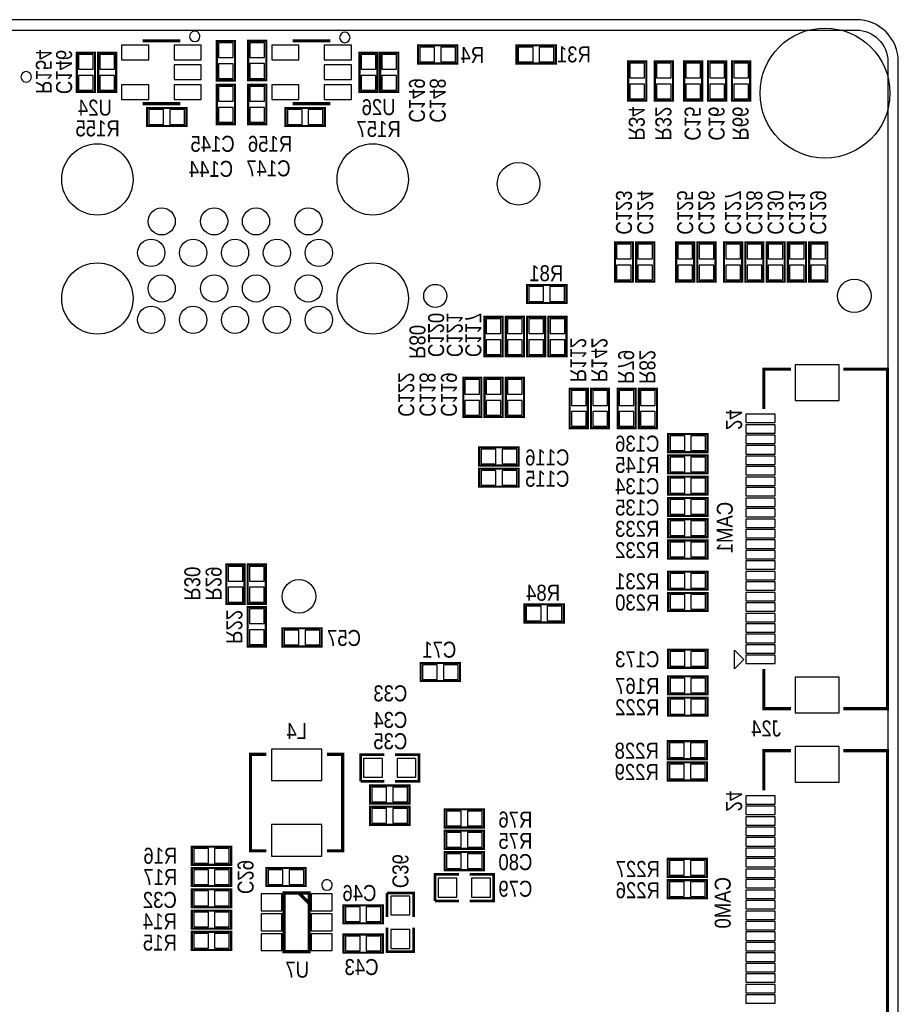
# Model space of a CAD drawing. Extents: x 0 to 158, y 0 to 95.
# Tile 5 of 5: x 116 to 158, y 48 to 95. Entities that reach past the tile are written whole.
import ezdxf
from ezdxf.enums import TextEntityAlignment as Align

# ---------------------------------------------------------------- set-up
doc = ezdxf.new("R2010")
doc.units = 0
doc.header["$MEASUREMENT"] = 0
for name, color, linetype in [('BG_OUTLINE', 12, 'CONTINUOUS'), ('BG_SILKSCREEN_BOTTOM', 150, 'CONTINUOUS'), ('PG_SILKSCREEN_BOTTOM', 150, 'CONTINUOUS'), ('PIN_SOLDERMASK_BOTTOM', 27, 'CONTINUOUS'), ('RD_SILKSCREEN_BOTTOM', 150, 'CONTINUOUS'), ('RKI_ALL', 2, 'CONTINUOUS')]:
    doc.layers.add(name, color=color, linetype=linetype)

msp = doc.modelspace()

# ---------------------------------------------------------------- linework, layer by layer
at = {"layer": 'BG_OUTLINE'}
msp.add_lwpolyline([(1.999996, 0), (155.999993, 0, 0.414213), (157.999989, 1.999996), (157.999989, 92.999992, 0.414215), (155.999993, 94.999988), (1.999996, 94.999988, 0.414214), (0, 92.999992), (0, 1.999996, 0.414212), (1.999996, 0)], format="xyb", dxfattribs=at)
at = {"layer": 'PG_SILKSCREEN_BOTTOM'}
for points in [[(124.673182, 94.20319, 1), (124.173218, 94.203194, 1)], [(131.835982, 94.15239, 1), (131.336018, 94.152394, 1)], [(116.630983, 92.270986, 1), (116.131017, 92.270991, 1)], [(130.983812, 53.721, 1), (130.483792, 53.720998, 1)]]:
    msp.add_lwpolyline(points, format="xyb", close=True, dxfattribs=at)
for points, const_width in [([(123.734398, 93.991989), (121.934402, 93.991989)], 0.150012), ([(125.476, 93.98), (125.476, 92.1004), (126.3396, 92.1004), (126.3396, 93.98), (125.476, 93.98)], 0.1016), ([(126.9746, 93.991989), (126.9746, 92.112389), (127.8382, 92.112389), (127.8382, 93.991989), (126.9746, 93.991989)], 0.1016), ([(130.897198, 93.991989), (129.097202, 93.991989)], 0.150012), ([(118.7958, 93.431792), (118.7958, 91.552192), (119.6594, 91.552192), (119.6594, 93.431792), (118.7958, 93.431792)], 0.1016), ([(120.6754, 91.552192), (120.6754, 93.431792), (119.8118, 93.431792), (119.8118, 91.552192), (120.6754, 91.552192)], 0.1016), ([(132.2832, 93.431792), (132.2832, 91.552192), (133.1468, 91.552192), (133.1468, 93.431792), (132.2832, 93.431792)], 0.1016), ([(133.2738, 93.431792), (133.2738, 91.552192), (134.1374, 91.552192), (134.1374, 93.431792), (133.2738, 93.431792)], 0.1016), ([(135.0772, 92.9132), (136.9568, 92.9132), (136.9568, 93.7768), (135.0772, 93.7768), (135.0772, 92.9132)], 0.1016), ([(139.7762, 92.9132), (141.6558, 92.9132), (141.6558, 93.7768), (139.7762, 93.7768), (139.7762, 92.9132)], 0.1016), ([(145.9738, 91.1352), (145.9738, 93.0148), (145.1102, 93.0148), (145.1102, 91.1352), (145.9738, 91.1352)], 0.1016), ([(147.2438, 91.1352), (147.2438, 93.0148), (146.3802, 93.0148), (146.3802, 91.1352), (147.2438, 91.1352)], 0.1016), ([(147.7772, 93.0148), (147.7772, 91.1352), (148.6408, 91.1352), (148.6408, 93.0148), (147.7772, 93.0148)], 0.1016), ([(148.9202, 93.0148), (148.9202, 91.1352), (149.7838, 91.1352), (149.7838, 93.0148), (148.9202, 93.0148)], 0.1016), ([(150.0632, 93.0148), (150.0632, 91.1352), (150.9268, 91.1352), (150.9268, 93.0148), (150.0632, 93.0148)], 0.1016), ([(125.476, 91.8972), (125.476, 90.0176), (126.3396, 90.0176), (126.3396, 91.8972), (125.476, 91.8972)], 0.1016), ([(126.9746, 91.8972), (126.9746, 90.0176), (127.8382, 90.0176), (127.8382, 91.8972), (126.9746, 91.8972)], 0.1016), ([(121.934402, 90.991995), (123.734398, 90.991995)], 0.150012), ([(124.0282, 90.790192), (122.1486, 90.790192), (122.1486, 89.926592), (124.0282, 89.926592), (124.0282, 90.790192)], 0.1016), ([(130.6322, 90.790192), (128.7526, 90.790192), (128.7526, 89.926592), (130.6322, 89.926592), (130.6322, 90.790192)], 0.1016), ([(129.097202, 90.991995), (130.897198, 90.991995)], 0.150012), ([(145.3388, 82.4992), (145.3388, 84.3788), (144.4752, 84.3788), (144.4752, 82.4992), (145.3388, 82.4992)], 0.1016), ([(146.3548, 82.4992), (146.3548, 84.3788), (145.4912, 84.3788), (145.4912, 82.4992), (146.3548, 82.4992)], 0.1016), ([(148.2598, 82.4992), (148.2598, 84.3788), (147.3962, 84.3788), (147.3962, 82.4992), (148.2598, 82.4992)], 0.1016), ([(149.2758, 82.4992), (149.2758, 84.3788), (148.4122, 84.3788), (148.4122, 82.4992), (149.2758, 82.4992)], 0.1016), ([(150.5458, 82.4992), (150.5458, 84.3788), (149.6822, 84.3788), (149.6822, 82.4992), (150.5458, 82.4992)], 0.1016), ([(151.5618, 82.4992), (151.5618, 84.3788), (150.6982, 84.3788), (150.6982, 82.4992), (151.5618, 82.4992)], 0.1016), ([(152.5778, 82.4992), (152.5778, 84.3788), (151.7142, 84.3788), (151.7142, 82.4992), (152.5778, 82.4992)], 0.1016), ([(153.5938, 82.4992), (153.5938, 84.3788), (152.7302, 84.3788), (152.7302, 82.4992), (153.5938, 82.4992)], 0.1016), ([(154.6098, 82.4992), (154.6098, 84.3788), (153.7462, 84.3788), (153.7462, 82.4992), (154.6098, 82.4992)], 0.1016), ([(142.1638, 82.3468), (140.2842, 82.3468), (140.2842, 81.4832), (142.1638, 81.4832), (142.1638, 82.3468)], 0.1016), ([(138.2522, 80.8228), (138.2522, 78.9432), (139.1158, 78.9432), (139.1158, 80.8228), (138.2522, 80.8228)], 0.1016), ([(140.1318, 78.9432), (140.1318, 80.8228), (139.2682, 80.8228), (139.2682, 78.9432), (140.1318, 78.9432)], 0.1016), ([(141.1478, 78.9432), (141.1478, 80.8228), (140.2842, 80.8228), (140.2842, 78.9432), (141.1478, 78.9432)], 0.1016), ([(142.1638, 78.9432), (142.1638, 80.8228), (141.3002, 80.8228), (141.3002, 78.9432), (142.1638, 78.9432)], 0.1016), ([(137.2362, 77.9272), (137.2362, 76.0476), (138.0998, 76.0476), (138.0998, 77.9272), (137.2362, 77.9272)], 0.1016), ([(138.2522, 77.9272), (138.2522, 76.0476), (139.1158, 76.0476), (139.1158, 77.9272), (138.2522, 77.9272)], 0.1016), ([(139.2682, 77.9272), (139.2682, 76.0476), (140.1318, 76.0476), (140.1318, 77.9272), (139.2682, 77.9272)], 0.1016), ([(152.880009, 78.331009), (151.580012, 78.331009), (151.580012, 76.430988)], 0.150012), ([(155.380004, 62.130991), (157.48, 62.130991), (157.48, 78.331009), (155.380004, 78.331009)], 0.150012), ([(142.3162, 77.3938), (142.3162, 75.5142), (143.1798, 75.5142), (143.1798, 77.3938), (142.3162, 77.3938)], 0.1016), ([(143.3322, 77.3938), (143.3322, 75.5142), (144.1958, 75.5142), (144.1958, 77.3938), (143.3322, 77.3938)], 0.1016), ([(144.6022, 77.3938), (144.6022, 75.5142), (145.4658, 75.5142), (145.4658, 77.3938), (144.6022, 77.3938)], 0.1016), ([(145.6182, 77.3938), (145.6182, 75.5142), (146.4818, 75.5142), (146.4818, 77.3938), (145.6182, 77.3938)], 0.1016), ([(147.0152, 74.3712), (148.8948, 74.3712), (148.8948, 75.2348), (147.0152, 75.2348), (147.0152, 74.3712)], 0.1016), ([(139.8778, 74.5998), (137.9982, 74.5998), (137.9982, 73.7362), (139.8778, 73.7362), (139.8778, 74.5998)], 0.1016), ([(148.8948, 74.2188), (147.0152, 74.2188), (147.0152, 73.3552), (148.8948, 73.3552), (148.8948, 74.2188)], 0.1016), ([(139.8778, 73.5838), (137.9982, 73.5838), (137.9982, 72.7202), (139.8778, 72.7202), (139.8778, 73.5838)], 0.1016), ([(148.8948, 73.2028), (147.0152, 73.2028), (147.0152, 72.3392), (148.8948, 72.3392), (148.8948, 73.2028)], 0.1016), ([(148.8948, 72.1868), (147.0152, 72.1868), (147.0152, 71.3232), (148.8948, 71.3232), (148.8948, 72.1868)], 0.1016), ([(147.0152, 70.3072), (148.8948, 70.3072), (148.8948, 71.1708), (147.0152, 71.1708), (147.0152, 70.3072)], 0.1016), ([(147.0152, 69.2912), (148.8948, 69.2912), (148.8948, 70.1548), (147.0152, 70.1548), (147.0152, 69.2912)], 0.1016), ([(126.7968, 67.1322), (126.7968, 69.0118), (125.9332, 69.0118), (125.9332, 67.1322), (126.7968, 67.1322)], 0.1016), ([(127.8128, 67.1322), (127.8128, 69.0118), (126.9492, 69.0118), (126.9492, 67.1322), (127.8128, 67.1322)], 0.1016), ([(147.0152, 67.80718), (148.8948, 67.80718), (148.8948, 68.67078), (147.0152, 68.67078), (147.0152, 67.80718)], 0.1016), ([(147.0152, 66.79118), (148.8948, 66.79118), (148.8948, 67.65478), (147.0152, 67.65478), (147.0152, 66.79118)], 0.1016), ([(127.8128, 65.1002), (127.8128, 66.9798), (126.9492, 66.9798), (126.9492, 65.1002), (127.8128, 65.1002)], 0.1016), ([(140.1572, 66.2432), (142.0368, 66.2432), (142.0368, 67.1068), (140.1572, 67.1068), (140.1572, 66.2432)], 0.1016), ([(128.6002, 65.1002), (130.4798, 65.1002), (130.4798, 65.9638), (128.6002, 65.9638), (128.6002, 65.1002)], 0.1016), ([(148.8948, 64.9478), (147.0152, 64.9478), (147.0152, 64.0842), (148.8948, 64.0842), (148.8948, 64.9478)], 0.1016), ([(137.0838, 64.3128), (135.2042, 64.3128), (135.2042, 63.4492), (137.0838, 63.4492), (137.0838, 64.3128)], 0.1016), ([(152.880009, 62.130991), (151.580012, 62.130991), (151.580012, 64.031012)], 0.150012), ([(147.0152, 62.8142), (148.8948, 62.8142), (148.8948, 63.6778), (147.0152, 63.6778), (147.0152, 62.8142)], 0.1016), ([(147.0152, 61.7982), (148.8948, 61.7982), (148.8948, 62.6618), (147.0152, 62.6618), (147.0152, 61.7982)], 0.1016), ([(146.9898, 59.722004), (148.8694, 59.722004), (148.8694, 60.585604), (146.9898, 60.585604), (146.9898, 59.722004)], 0.1016), ([(152.880009, 60.13102), (151.580012, 60.13102), (151.580012, 58.230999)], 0.150012), ([(155.380004, 43.931002), (157.48, 43.931002), (157.48, 60.13102), (155.380004, 60.13102)], 0.150012), ([(127.833501, 55.355515), (127.083515, 55.355515), (127.083515, 59.955506), (127.833501, 59.955506)], 0.150012), ([(130.733521, 59.955506), (131.483506, 59.955506), (131.483506, 55.355515), (130.733521, 55.355515)], 0.150012), ([(133.477, 59.944), (132.334, 59.944), (132.334, 58.674)], 0.127), ([(133.985, 58.674), (135.128, 58.674), (135.128, 59.944), (133.985, 59.944)], 0.127), ([(146.9898, 58.706004), (148.8694, 58.706004), (148.8694, 59.569604), (146.9898, 59.569604), (146.9898, 58.706004)], 0.1016), ([(132.334, 58.674), (133.477, 58.674)], 0.127), ([(132.7912, 57.6072), (134.6708, 57.6072), (134.6708, 58.4708), (132.7912, 58.4708), (132.7912, 57.6072)], 0.1016), ([(132.7912, 56.5912), (134.6708, 56.5912), (134.6708, 57.4548), (132.7912, 57.4548), (132.7912, 56.5912)], 0.1016), ([(138.2268, 57.3278), (136.3472, 57.3278), (136.3472, 56.4642), (138.2268, 56.4642), (138.2268, 57.3278)], 0.1016), ([(138.2268, 56.3118), (136.3472, 56.3118), (136.3472, 55.4482), (138.2268, 55.4482), (138.2268, 56.3118)], 0.1016), ([(124.2822, 54.6862), (126.1618, 54.6862), (126.1618, 55.5498), (124.2822, 55.5498), (124.2822, 54.6862)], 0.1016), ([(136.3472, 54.4322), (138.2268, 54.4322), (138.2268, 55.2958), (136.3472, 55.2958), (136.3472, 54.4322)], 0.1016), ([(146.9898, 54.107232), (148.8694, 54.107232), (148.8694, 54.970832), (146.9898, 54.970832), (146.9898, 54.107232)], 0.1016), ([(126.1618, 54.5338), (124.2822, 54.5338), (124.2822, 53.6702), (126.1618, 53.6702), (126.1618, 54.5338)], 0.1016), ([(129.7178, 54.5338), (127.8382, 54.5338), (127.8382, 53.6702), (129.7178, 53.6702), (129.7178, 54.5338)], 0.1016), ([(137.033, 54.229), (135.89, 54.229), (135.89, 52.959)], 0.127), ([(137.541, 52.959), (138.684, 52.959), (138.684, 54.229), (137.541, 54.229)], 0.127), ([(124.2822, 52.6542), (126.1618, 52.6542), (126.1618, 53.5178), (124.2822, 53.5178), (124.2822, 52.6542)], 0.1016), ([(146.9898, 53.091232), (148.8694, 53.091232), (148.8694, 53.954832), (146.9898, 53.954832), (146.9898, 53.091232)], 0.1016), ([(128.686001, 53.342997), (129.885999, 53.342997), (129.885999, 50.543003), (128.686001, 50.543003), (128.686001, 53.342997)], 0.150012), ([(129.386, 53.342997), (129.885999, 52.842998)], 0.150012), ([(134.874, 52.197), (134.874, 53.34), (133.604, 53.34)], 0.127), ([(133.604, 53.34), (133.604, 52.197)], 0.127), ([(131.5212, 51.8922), (133.4008, 51.8922), (133.4008, 52.7558), (131.5212, 52.7558), (131.5212, 51.8922)], 0.1016), ([(135.89, 52.959), (137.033, 52.959)], 0.127), ([(124.2822, 51.6382), (126.1618, 51.6382), (126.1618, 52.5018), (124.2822, 52.5018), (124.2822, 51.6382)], 0.1016), ([(133.604, 51.689), (133.604, 50.546), (134.874, 50.546), (134.874, 51.689)], 0.127), ([(126.1618, 51.4858), (124.2822, 51.4858), (124.2822, 50.6222), (126.1618, 50.6222), (126.1618, 51.4858)], 0.1016), ([(131.5212, 50.4952), (133.4008, 50.4952), (133.4008, 51.3588), (131.5212, 51.3588), (131.5212, 50.4952)], 0.1016)]:
    msp.add_lwpolyline(points, dxfattribs=dict(at, const_width=const_width))
msp.add_lwpolyline([(150.180015, 64.032003), (150.180015, 64.929995), (150.62901, 64.480999)], close=True, dxfattribs=at)
at = {"layer": 'PIN_SOLDERMASK_BOTTOM'}
for points in [[(122.234642, 93.792497), (120.934137, 93.792497), (120.934137, 93.091508), (122.234642, 93.091508)], [(124.734663, 93.792497), (123.434158, 93.792497), (123.434158, 93.091508), (124.734663, 93.091508)], [(126.258295, 93.890567), (125.557305, 93.890567), (125.557305, 93.189577), (126.258295, 93.189577)], [(127.756895, 93.902555), (127.055905, 93.902555), (127.055905, 93.201566), (127.756895, 93.201566)], [(129.397442, 93.792497), (128.096937, 93.792497), (128.096937, 93.091508), (129.397442, 93.091508)], [(131.897463, 93.792497), (130.596958, 93.792497), (130.596958, 93.091508), (131.897463, 93.091508)], [(135.166633, 93.695495), (135.166633, 92.994505), (135.867623, 92.994505), (135.867623, 93.695495)], [(136.166377, 93.695495), (136.166377, 92.994505), (136.867367, 92.994505), (136.867367, 93.695495)], [(139.865633, 93.695495), (139.865633, 92.994505), (140.566623, 92.994505), (140.566623, 93.695495)], [(140.865377, 93.695495), (140.865377, 92.994505), (141.566367, 92.994505), (141.566367, 93.695495)], [(119.578095, 93.342358), (118.877105, 93.342358), (118.877105, 92.641369), (119.578095, 92.641369)], [(119.893105, 92.641369), (120.594095, 92.641369), (120.594095, 93.342358), (119.893105, 93.342358)], [(133.065495, 93.342358), (132.364505, 93.342358), (132.364505, 92.641369), (133.065495, 92.641369)], [(134.056095, 93.342358), (133.355105, 93.342358), (133.355105, 92.641369), (134.056095, 92.641369)], [(124.734663, 92.842486), (123.434158, 92.842486), (123.434158, 92.141497), (124.734663, 92.141497)], [(126.258295, 92.890823), (125.557305, 92.890823), (125.557305, 92.189833), (126.258295, 92.189833)], [(127.756895, 92.902811), (127.055905, 92.902811), (127.055905, 92.201822), (127.756895, 92.201822)], [(131.897463, 92.842486), (130.596958, 92.842486), (130.596958, 92.141497), (131.897463, 92.141497)], [(145.191505, 92.224377), (145.892495, 92.224377), (145.892495, 92.925367), (145.191505, 92.925367)], [(146.461505, 92.224377), (147.162495, 92.224377), (147.162495, 92.925367), (146.461505, 92.925367)], [(148.559495, 92.925367), (147.858505, 92.925367), (147.858505, 92.224377), (148.559495, 92.224377)], [(149.702495, 92.925367), (149.001505, 92.925367), (149.001505, 92.224377), (149.702495, 92.224377)], [(150.845495, 92.925367), (150.144505, 92.925367), (150.144505, 92.224377), (150.845495, 92.224377)], [(119.578095, 92.342614), (118.877105, 92.342614), (118.877105, 91.641625), (119.578095, 91.641625)], [(119.893105, 91.641625), (120.594095, 91.641625), (120.594095, 92.342614), (119.893105, 92.342614)], [(133.065495, 92.342614), (132.364505, 92.342614), (132.364505, 91.641625), (133.065495, 91.641625)], [(134.056095, 92.342614), (133.355105, 92.342614), (133.355105, 91.641625), (134.056095, 91.641625)], [(122.234642, 91.892476), (120.934137, 91.892476), (120.934137, 91.191486), (122.234642, 91.191486)], [(124.734663, 91.892476), (123.434158, 91.892476), (123.434158, 91.191486), (124.734663, 91.191486)], [(126.258295, 91.807767), (125.557305, 91.807767), (125.557305, 91.106777), (126.258295, 91.106777)], [(127.756895, 91.807767), (127.055905, 91.807767), (127.055905, 91.106777), (127.756895, 91.106777)], [(129.397442, 91.892476), (128.096937, 91.892476), (128.096937, 91.191486), (129.397442, 91.191486)], [(131.897463, 91.892476), (130.596958, 91.892476), (130.596958, 91.191486), (131.897463, 91.191486)], [(145.191505, 91.224633), (145.892495, 91.224633), (145.892495, 91.925623), (145.191505, 91.925623)], [(146.461505, 91.224633), (147.162495, 91.224633), (147.162495, 91.925623), (146.461505, 91.925623)], [(148.559495, 91.925623), (147.858505, 91.925623), (147.858505, 91.224633), (148.559495, 91.224633)], [(149.702495, 91.925623), (149.001505, 91.925623), (149.001505, 91.224633), (149.702495, 91.224633)], [(150.845495, 91.925623), (150.144505, 91.925623), (150.144505, 91.224633), (150.845495, 91.224633)], [(122.939023, 90.007897), (122.939023, 90.708886), (122.238033, 90.708886), (122.238033, 90.007897)], [(123.938767, 90.007897), (123.938767, 90.708886), (123.237777, 90.708886), (123.237777, 90.007897)], [(126.258295, 90.808023), (125.557305, 90.808023), (125.557305, 90.107033), (126.258295, 90.107033)], [(127.756895, 90.808023), (127.055905, 90.808023), (127.055905, 90.107033), (127.756895, 90.107033)], [(129.543023, 90.007897), (129.543023, 90.708886), (128.842033, 90.708886), (128.842033, 90.007897)], [(130.542767, 90.007897), (130.542767, 90.708886), (129.841777, 90.708886), (129.841777, 90.007897)], [(144.556505, 83.588377), (145.257495, 83.588377), (145.257495, 84.289367), (144.556505, 84.289367)], [(145.572505, 83.588377), (146.273495, 83.588377), (146.273495, 84.289367), (145.572505, 84.289367)], [(147.477505, 83.588377), (148.178495, 83.588377), (148.178495, 84.289367), (147.477505, 84.289367)], [(148.493505, 83.588377), (149.194495, 83.588377), (149.194495, 84.289367), (148.493505, 84.289367)], [(149.763505, 83.588377), (150.464495, 83.588377), (150.464495, 84.289367), (149.763505, 84.289367)], [(150.779505, 83.588377), (151.480495, 83.588377), (151.480495, 84.289367), (150.779505, 84.289367)], [(151.795505, 83.588377), (152.496495, 83.588377), (152.496495, 84.289367), (151.795505, 84.289367)], [(152.811505, 83.588377), (153.512495, 83.588377), (153.512495, 84.289367), (152.811505, 84.289367)], [(153.827505, 83.588377), (154.528495, 83.588377), (154.528495, 84.289367), (153.827505, 84.289367)], [(144.556505, 82.588633), (145.257495, 82.588633), (145.257495, 83.289623), (144.556505, 83.289623)], [(145.572505, 82.588633), (146.273495, 82.588633), (146.273495, 83.289623), (145.572505, 83.289623)], [(147.477505, 82.588633), (148.178495, 82.588633), (148.178495, 83.289623), (147.477505, 83.289623)], [(148.493505, 82.588633), (149.194495, 82.588633), (149.194495, 83.289623), (148.493505, 83.289623)], [(149.763505, 82.588633), (150.464495, 82.588633), (150.464495, 83.289623), (149.763505, 83.289623)], [(150.779505, 82.588633), (151.480495, 82.588633), (151.480495, 83.289623), (150.779505, 83.289623)], [(151.795505, 82.588633), (152.496495, 82.588633), (152.496495, 83.289623), (151.795505, 83.289623)], [(152.811505, 82.588633), (153.512495, 82.588633), (153.512495, 83.289623), (152.811505, 83.289623)], [(153.827505, 82.588633), (154.528495, 82.588633), (154.528495, 83.289623), (153.827505, 83.289623)], [(141.074623, 81.564505), (141.074623, 82.265495), (140.373633, 82.265495), (140.373633, 81.564505)], [(142.074367, 81.564505), (142.074367, 82.265495), (141.373377, 82.265495), (141.373377, 81.564505)], [(139.034495, 80.733367), (138.333505, 80.733367), (138.333505, 80.032377), (139.034495, 80.032377)], [(139.349505, 80.032377), (140.050495, 80.032377), (140.050495, 80.733367), (139.349505, 80.733367)], [(140.365505, 80.032377), (141.066495, 80.032377), (141.066495, 80.733367), (140.365505, 80.733367)], [(141.381505, 80.032377), (142.082495, 80.032377), (142.082495, 80.733367), (141.381505, 80.733367)], [(139.034495, 79.733623), (138.333505, 79.733623), (138.333505, 79.032633), (139.034495, 79.032633)], [(139.349505, 79.032633), (140.050495, 79.032633), (140.050495, 79.733623), (139.349505, 79.733623)], [(140.365505, 79.032633), (141.066495, 79.032633), (141.066495, 79.733623), (140.365505, 79.733623)], [(141.381505, 79.032633), (142.082495, 79.032633), (142.082495, 79.733623), (141.381505, 79.733623)], [(153.080961, 76.831), (155.181059, 76.831), (155.181059, 78.530996), (153.080961, 78.530996)], [(138.018495, 77.837767), (137.317505, 77.837767), (137.317505, 77.136777), (138.018495, 77.136777)], [(139.034495, 77.837767), (138.333505, 77.837767), (138.333505, 77.136777), (139.034495, 77.136777)], [(140.050495, 77.837767), (139.349505, 77.837767), (139.349505, 77.136777), (140.050495, 77.136777)], [(143.098495, 77.304367), (142.397505, 77.304367), (142.397505, 76.603377), (143.098495, 76.603377)], [(144.114495, 77.304367), (143.413505, 77.304367), (143.413505, 76.603377), (144.114495, 76.603377)], [(145.384495, 77.304367), (144.683505, 77.304367), (144.683505, 76.603377), (145.384495, 76.603377)], [(146.400495, 77.304367), (145.699505, 77.304367), (145.699505, 76.603377), (146.400495, 76.603377)], [(138.018495, 76.838023), (137.317505, 76.838023), (137.317505, 76.137033), (138.018495, 76.137033)], [(139.034495, 76.838023), (138.333505, 76.838023), (138.333505, 76.137033), (139.034495, 76.137033)], [(140.050495, 76.838023), (139.349505, 76.838023), (139.349505, 76.137033), (140.050495, 76.137033)], [(143.098495, 76.304623), (142.397505, 76.304623), (142.397505, 75.603633), (143.098495, 75.603633)], [(144.114495, 76.304623), (143.413505, 76.304623), (143.413505, 75.603633), (144.114495, 75.603633)], [(145.384495, 76.304623), (144.683505, 76.304623), (144.683505, 75.603633), (145.384495, 75.603633)], [(146.400495, 76.304623), (145.699505, 76.304623), (145.699505, 75.603633), (146.400495, 75.603633)], [(150.72901, 75.781002), (152.129007, 75.781002), (152.129007, 76.181001), (150.72901, 76.181001)], [(150.72901, 75.281003), (152.129007, 75.281003), (152.129007, 75.681002), (150.72901, 75.681002)], [(147.104633, 75.153495), (147.104633, 74.452505), (147.805623, 74.452505), (147.805623, 75.153495)], [(148.104377, 75.153495), (148.104377, 74.452505), (148.805367, 74.452505), (148.805367, 75.153495)], [(150.72901, 74.781004), (152.129007, 74.781004), (152.129007, 75.181003), (150.72901, 75.181003)], [(150.72901, 74.281005), (152.129007, 74.281005), (152.129007, 74.681004), (150.72901, 74.681004)], [(138.788623, 73.817505), (138.788623, 74.518495), (138.087633, 74.518495), (138.087633, 73.817505)], [(139.788367, 73.817505), (139.788367, 74.518495), (139.087377, 74.518495), (139.087377, 73.817505)], [(147.805623, 73.436505), (147.805623, 74.137495), (147.104633, 74.137495), (147.104633, 73.436505)], [(148.805367, 73.436505), (148.805367, 74.137495), (148.104377, 74.137495), (148.104377, 73.436505)], [(150.72901, 73.781006), (152.129007, 73.781006), (152.129007, 74.181005), (150.72901, 74.181005)], [(138.788623, 72.801505), (138.788623, 73.502495), (138.087633, 73.502495), (138.087633, 72.801505)], [(139.788367, 72.801505), (139.788367, 73.502495), (139.087377, 73.502495), (139.087377, 72.801505)], [(150.72901, 73.281007), (152.129007, 73.281007), (152.129007, 73.681006), (150.72901, 73.681006)], [(147.805623, 72.420505), (147.805623, 73.121495), (147.104633, 73.121495), (147.104633, 72.420505)], [(148.805367, 72.420505), (148.805367, 73.121495), (148.104377, 73.121495), (148.104377, 72.420505)], [(150.72901, 72.781008), (152.129007, 72.781008), (152.129007, 73.181007), (150.72901, 73.181007)], [(150.72901, 72.281009), (152.129007, 72.281009), (152.129007, 72.681008), (150.72901, 72.681008)], [(147.805623, 71.404505), (147.805623, 72.105495), (147.104633, 72.105495), (147.104633, 71.404505)], [(148.805367, 71.404505), (148.805367, 72.105495), (148.104377, 72.105495), (148.104377, 71.404505)], [(150.72901, 71.78101), (152.129007, 71.78101), (152.129007, 72.181009), (150.72901, 72.181009)], [(150.72901, 71.281011), (152.129007, 71.281011), (152.129007, 71.68101), (150.72901, 71.68101)], [(147.104633, 71.089495), (147.104633, 70.388505), (147.805623, 70.388505), (147.805623, 71.089495)], [(148.104377, 71.089495), (148.104377, 70.388505), (148.805367, 70.388505), (148.805367, 71.089495)], [(150.72901, 70.781012), (152.129007, 70.781012), (152.129007, 71.181011), (150.72901, 71.181011)], [(150.72901, 70.281013), (152.129007, 70.281013), (152.129007, 70.681012), (150.72901, 70.681012)], [(147.104633, 70.073495), (147.104633, 69.372505), (147.805623, 69.372505), (147.805623, 70.073495)], [(148.104377, 70.073495), (148.104377, 69.372505), (148.805367, 69.372505), (148.805367, 70.073495)], [(150.72901, 69.780988), (152.129007, 69.780988), (152.129007, 70.180987), (150.72901, 70.180987)], [(150.72901, 69.280989), (152.129007, 69.280989), (152.129007, 69.680988), (150.72901, 69.680988)], [(150.72901, 68.78099), (152.129007, 68.78099), (152.129007, 69.180989), (150.72901, 69.180989)], [(126.014505, 68.221377), (126.715495, 68.221377), (126.715495, 68.922367), (126.014505, 68.922367)], [(127.030505, 68.221377), (127.731495, 68.221377), (127.731495, 68.922367), (127.030505, 68.922367)], [(147.104633, 68.589474), (147.104633, 67.888485), (147.805623, 67.888485), (147.805623, 68.589474)], [(148.104377, 68.589474), (148.104377, 67.888485), (148.805367, 67.888485), (148.805367, 68.589474)], [(150.72901, 68.280991), (152.129007, 68.280991), (152.129007, 68.68099), (150.72901, 68.68099)], [(150.72901, 67.780992), (152.129007, 67.780992), (152.129007, 68.180991), (150.72901, 68.180991)], [(126.014505, 67.221633), (126.715495, 67.221633), (126.715495, 67.922623), (126.014505, 67.922623)], [(127.030505, 67.221633), (127.731495, 67.221633), (127.731495, 67.922623), (127.030505, 67.922623)], [(150.72901, 67.280993), (152.129007, 67.280993), (152.129007, 67.680992), (150.72901, 67.680992)], [(147.104633, 67.573474), (147.104633, 66.872485), (147.805623, 66.872485), (147.805623, 67.573474)], [(148.104377, 67.573474), (148.104377, 66.872485), (148.805367, 66.872485), (148.805367, 67.573474)], [(150.72901, 66.780994), (152.129007, 66.780994), (152.129007, 67.180993), (150.72901, 67.180993)], [(127.030505, 66.189377), (127.731495, 66.189377), (127.731495, 66.890367), (127.030505, 66.890367)], [(140.246633, 67.025495), (140.246633, 66.324505), (140.947623, 66.324505), (140.947623, 67.025495)], [(141.246377, 67.025495), (141.246377, 66.324505), (141.947367, 66.324505), (141.947367, 67.025495)], [(150.72901, 66.280995), (152.129007, 66.280995), (152.129007, 66.680994), (150.72901, 66.680994)], [(127.030505, 65.189633), (127.731495, 65.189633), (127.731495, 65.890623), (127.030505, 65.890623)], [(128.689633, 65.882495), (128.689633, 65.181505), (129.390623, 65.181505), (129.390623, 65.882495)], [(129.689377, 65.882495), (129.689377, 65.181505), (130.390367, 65.181505), (130.390367, 65.882495)], [(150.72901, 65.780996), (152.129007, 65.780996), (152.129007, 66.180995), (150.72901, 66.180995)], [(150.72901, 65.280997), (152.129007, 65.280997), (152.129007, 65.680996), (150.72901, 65.680996)], [(147.805623, 64.165505), (147.805623, 64.866495), (147.104633, 64.866495), (147.104633, 64.165505)], [(148.805367, 64.165505), (148.805367, 64.866495), (148.104377, 64.866495), (148.104377, 64.165505)], [(150.72901, 64.780998), (152.129007, 64.780998), (152.129007, 65.180997), (150.72901, 65.180997)], [(150.72901, 64.280999), (152.129007, 64.280999), (152.129007, 64.680998), (150.72901, 64.680998)], [(135.994623, 63.530505), (135.994623, 64.231495), (135.293633, 64.231495), (135.293633, 63.530505)], [(136.994367, 63.530505), (136.994367, 64.231495), (136.293377, 64.231495), (136.293377, 63.530505)], [(147.104633, 63.596495), (147.104633, 62.895505), (147.805623, 62.895505), (147.805623, 63.596495)], [(148.104377, 63.596495), (148.104377, 62.895505), (148.805367, 62.895505), (148.805367, 63.596495)], [(153.080961, 61.931004), (155.181059, 61.931004), (155.181059, 63.631), (153.080961, 63.631)], [(147.104633, 62.580495), (147.104633, 61.879505), (147.805623, 61.879505), (147.805623, 62.580495)], [(148.104377, 62.580495), (148.104377, 61.879505), (148.805367, 61.879505), (148.805367, 62.580495)], [(128.083488, 58.705547), (130.483534, 58.705547), (130.483534, 60.205671), (128.083488, 60.205671)], [(147.079233, 60.504299), (147.079233, 59.803309), (147.780223, 59.803309), (147.780223, 60.504299)], [(148.078977, 60.504299), (148.078977, 59.803309), (148.779967, 59.803309), (148.779967, 60.504299)], [(153.080961, 58.63101), (155.181059, 58.63101), (155.181059, 60.331007), (153.080961, 60.331007)], [(132.480939, 59.758961), (132.480939, 58.859039), (133.380861, 58.859039), (133.380861, 59.758961)], [(134.081139, 59.758961), (134.081139, 58.859039), (134.981061, 58.859039), (134.981061, 59.758961)], [(147.079233, 59.488299), (147.079233, 58.787309), (147.780223, 58.787309), (147.780223, 59.488299)], [(148.078977, 59.488299), (148.078977, 58.787309), (148.779967, 58.787309), (148.779967, 59.488299)], [(132.880633, 58.389495), (132.880633, 57.688505), (133.581623, 57.688505), (133.581623, 58.389495)], [(133.880377, 58.389495), (133.880377, 57.688505), (134.581367, 57.688505), (134.581367, 58.389495)], [(150.72901, 57.581013), (152.129007, 57.581013), (152.129007, 57.981012), (150.72901, 57.981012)], [(132.880633, 57.373495), (132.880633, 56.672505), (133.581623, 56.672505), (133.581623, 57.373495)], [(133.880377, 57.373495), (133.880377, 56.672505), (134.581367, 56.672505), (134.581367, 57.373495)], [(150.72901, 57.081014), (152.129007, 57.081014), (152.129007, 57.481013), (150.72901, 57.481013)], [(137.137623, 56.545505), (137.137623, 57.246495), (136.436633, 57.246495), (136.436633, 56.545505)], [(138.137367, 56.545505), (138.137367, 57.246495), (137.436377, 57.246495), (137.436377, 56.545505)], [(150.72901, 56.581015), (152.129007, 56.581015), (152.129007, 56.981014), (150.72901, 56.981014)], [(128.083488, 55.105351), (130.483534, 55.105351), (130.483534, 56.605475), (128.083488, 56.605475)], [(150.72901, 56.081016), (152.129007, 56.081016), (152.129007, 56.481015), (150.72901, 56.481015)], [(137.137623, 55.529505), (137.137623, 56.230495), (136.436633, 56.230495), (136.436633, 55.529505)], [(138.137367, 55.529505), (138.137367, 56.230495), (137.436377, 56.230495), (137.436377, 55.529505)], [(150.72901, 55.581017), (152.129007, 55.581017), (152.129007, 55.981016), (150.72901, 55.981016)], [(124.371633, 55.468495), (124.371633, 54.767505), (125.072623, 54.767505), (125.072623, 55.468495)], [(125.371377, 55.468495), (125.371377, 54.767505), (126.072367, 54.767505), (126.072367, 55.468495)], [(150.72901, 55.081018), (152.129007, 55.081018), (152.129007, 55.481017), (150.72901, 55.481017)], [(136.436633, 55.214495), (136.436633, 54.513505), (137.137623, 54.513505), (137.137623, 55.214495)], [(137.436377, 55.214495), (137.436377, 54.513505), (138.137367, 54.513505), (138.137367, 55.214495)], [(150.72901, 54.581019), (152.129007, 54.581019), (152.129007, 54.981018), (150.72901, 54.981018)], [(147.079233, 54.889527), (147.079233, 54.188538), (147.780223, 54.188538), (147.780223, 54.889527)], [(148.078977, 54.889527), (148.078977, 54.188538), (148.779967, 54.188538), (148.779967, 54.889527)], [(125.072623, 53.751505), (125.072623, 54.452495), (124.371633, 54.452495), (124.371633, 53.751505)], [(126.072367, 53.751505), (126.072367, 54.452495), (125.371377, 54.452495), (125.371377, 53.751505)], [(128.628623, 53.751505), (128.628623, 54.452495), (127.927633, 54.452495), (127.927633, 53.751505)], [(129.628367, 53.751505), (129.628367, 54.452495), (128.927377, 54.452495), (128.927377, 53.751505)], [(136.036939, 54.043961), (136.036939, 53.144039), (136.936861, 53.144039), (136.936861, 54.043961)], [(137.637139, 54.043961), (137.637139, 53.144039), (138.537061, 53.144039), (138.537061, 54.043961)], [(150.72901, 54.08102), (152.129007, 54.08102), (152.129007, 54.481019), (150.72901, 54.481019)], [(147.079233, 53.873527), (147.079233, 53.172538), (147.780223, 53.172538), (147.780223, 53.873527)], [(148.078977, 53.873527), (148.078977, 53.172538), (148.779967, 53.172538), (148.779967, 53.873527)], [(150.72901, 53.581021), (152.129007, 53.581021), (152.129007, 53.98102), (150.72901, 53.98102)], [(124.371633, 53.436495), (124.371633, 52.735505), (125.072623, 52.735505), (125.072623, 53.436495)], [(125.371377, 53.436495), (125.371377, 52.735505), (126.072367, 52.735505), (126.072367, 53.436495)], [(128.586001, 53.29301), (127.586003, 53.29301), (127.586003, 52.493012), (128.586001, 52.493012)], [(130.985997, 53.29301), (129.985999, 53.29301), (129.985999, 52.493012), (130.985997, 52.493012)], [(134.688961, 53.193061), (133.789039, 53.193061), (133.789039, 52.293139), (134.688961, 52.293139)], [(150.72901, 53.081022), (152.129007, 53.081022), (152.129007, 53.481021), (150.72901, 53.481021)], [(131.610633, 52.674495), (131.610633, 51.973505), (132.311623, 51.973505), (132.311623, 52.674495)], [(132.610377, 52.674495), (132.610377, 51.973505), (133.311367, 51.973505), (133.311367, 52.674495)], [(150.72901, 52.581023), (152.129007, 52.581023), (152.129007, 52.981022), (150.72901, 52.981022)], [(124.371633, 52.420495), (124.371633, 51.719505), (125.072623, 51.719505), (125.072623, 52.420495)], [(125.371377, 52.420495), (125.371377, 51.719505), (126.072367, 51.719505), (126.072367, 52.420495)], [(128.586001, 52.342999), (127.586003, 52.342999), (127.586003, 51.543001), (128.586001, 51.543001)], [(130.985997, 52.342999), (129.985999, 52.342999), (129.985999, 51.543001), (130.985997, 51.543001)], [(150.72901, 52.081024), (152.129007, 52.081024), (152.129007, 52.481023), (150.72901, 52.481023)], [(150.72901, 51.580999), (152.129007, 51.580999), (152.129007, 51.980998), (150.72901, 51.980998)], [(125.072623, 50.703505), (125.072623, 51.404495), (124.371633, 51.404495), (124.371633, 50.703505)], [(126.072367, 50.703505), (126.072367, 51.404495), (125.371377, 51.404495), (125.371377, 50.703505)], [(128.586001, 51.392988), (127.586003, 51.392988), (127.586003, 50.59299), (128.586001, 50.59299)], [(130.985997, 51.392988), (129.985999, 51.392988), (129.985999, 50.59299), (130.985997, 50.59299)], [(131.610633, 51.277495), (131.610633, 50.576505), (132.311623, 50.576505), (132.311623, 51.277495)], [(132.610377, 51.277495), (132.610377, 50.576505), (133.311367, 50.576505), (133.311367, 51.277495)], [(134.688961, 51.592861), (133.789039, 51.592861), (133.789039, 50.692939), (134.688961, 50.692939)], [(150.72901, 51.081), (152.129007, 51.081), (152.129007, 51.480999), (150.72901, 51.480999)], [(150.72901, 50.581001), (152.129007, 50.581001), (152.129007, 50.981), (150.72901, 50.981)], [(150.72901, 50.081002), (152.129007, 50.081002), (152.129007, 50.481001), (150.72901, 50.481001)], [(150.72901, 49.581003), (152.129007, 49.581003), (152.129007, 49.981002), (150.72901, 49.981002)], [(150.72901, 49.081004), (152.129007, 49.081004), (152.129007, 49.481003), (150.72901, 49.481003)], [(150.72901, 48.581005), (152.129007, 48.581005), (152.129007, 48.981004), (150.72901, 48.981004)], [(150.72901, 48.081006), (152.129007, 48.081006), (152.129007, 48.481005), (150.72901, 48.481005)]]:
    msp.add_lwpolyline(points, close=True, dxfattribs=at)
for centre, radius in [((154.499996, 91.499995), 3.099994), ((119.776113, 87.379988), 1.701546), ((132.916295, 87.379988), 1.701546), ((139.8778, 87.1728), 1.016), ((122.846211, 85.379992), 0.649999), ((125.346409, 85.379992), 0.649999), ((127.346405, 85.379992), 0.649999), ((129.846197, 85.379992), 0.649999), ((122.34611, 83.880096), 0.649999), ((124.346106, 83.880096), 0.649999), ((126.346102, 83.880096), 0.649999), ((128.346098, 83.880096), 0.649999), ((130.346094, 83.880096), 0.649999), ((119.776113, 81.699989), 1.701546), ((132.916295, 81.699989), 1.701546), ((122.846211, 82.1801), 0.649999), ((125.346409, 82.1801), 0.649999), ((127.346405, 82.1801), 0.649999), ((129.846197, 82.1801), 0.649999), ((135.899982, 81.825008), 0.549999), ((155.899993, 81.825008), 0.799998), ((122.34611, 80.680001), 0.649999), ((124.346106, 80.680001), 0.649999), ((126.346102, 80.680001), 0.649999), ((128.346098, 80.680001), 0.649999), ((130.346094, 80.680001), 0.649999), ((129.399995, 67.488511), 0.799998)]:
    msp.add_circle(centre, radius, dxfattribs=at)
at = {"layer": 'RKI_ALL'}
msp.add_lwpolyline([(155.999993, 0.499999), (1.999996, 0.499999, -0.414212), (0.499999, 1.999996), (0.499999, 92.999992, -0.414214), (1.999996, 94.499989), (155.999993, 94.499989, -0.414215), (157.49999, 92.999992), (157.49999, 1.999996, -0.414214)], format="xyb", close=True, dxfattribs=at)

# ---------------------------------------------------------------- texts
at = {"layer": 'BG_SILKSCREEN_BOTTOM', "text_generation_flag": 2, "width": 0.866667}
for s, p in [('CAM1', (150.100005, 72.000008)), ('CAM0', (150.000005, 54.099993))]:
    msp.add_text(s, height=0.762, rotation=90, dxfattribs=at).set_placement(p)
at = {"layer": 'PG_SILKSCREEN_BOTTOM', "text_generation_flag": 2, "width": 0.866667}
for p in [(149.780015, 75.43099), (149.780015, 57.231001)]:
    msp.add_text('24', height=0.762, rotation=270, dxfattribs=at).set_placement(p)
at = {"layer": 'RD_SILKSCREEN_BOTTOM', "text_generation_flag": 2, "width": 0.866667}
for s, p in [('R154', (116.84, 92.518306)), ('C146', (117.8052, 92.5068)), ('C149', (134.6454, 91.145792)), ('C148', (135.636, 91.145792)), ('R34', (145.1356, 90.043914)), ('R32', (146.4056, 90.043914)), ('C15', (147.8026, 90.043914)), ('C16', (148.9456, 90.043914)), ('R66', (150.0886, 90.043914)), ('C123', (144.526, 85.802114)), ('C124', (145.542, 85.802114)), ('C125', (147.447, 85.802114)), ('C126', (148.463, 85.802114)), ('C127', (149.733, 85.802114)), ('C128', (150.749, 85.802114)), ('C130', (151.765, 85.802114)), ('C131', (152.781, 85.802114)), ('C129', (153.797, 85.802114)), ('C120', (135.5598, 79.960114)), ('C121', (136.4488, 79.960114)), ('C117', (137.3378, 79.960114)), ('R80', (134.6708, 79.629914)), ('R112', (142.3416, 78.766314)), ('R142', (143.3576, 78.766314)), ('R79', (144.6276, 78.436114)), ('R82', (145.6436, 78.436114)), ('C122', (134.1374, 77.113486)), ('C118', (135.1534, 77.113486)), ('C119', (136.1694, 77.113486)), ('R30', (123.9266, 68.098314)), ('R29', (124.9426, 68.098314)), ('R22', (125.9332, 66.04)), ('C36', (133.858, 54.382314)), ('C29', (126.4666, 54.102))]:
    msp.add_text(s, height=0.762, rotation=270, dxfattribs=at).set_placement(p, align=Align.CENTER)
for s, p in [('R4', (137.668, 92.9386)), ('R31', (142.5194, 92.964)), ('U24', (119.6594, 90.424)), ('U26', (133.1976, 90.4494)), ('R155', (119.7864, 89.4334)), ('R157', (133.1976, 89.408)), ('C145', (125.2728, 88.6968)), ('R156', (128.016, 88.6968)), ('C147', (127.9398, 87.5284)), ('C144', (125.1966, 87.503)), ('R81', (141.1986, 82.5246)), ('C136', (145.542, 74.3966)), ('C116', (141.2494, 73.7362)), ('R145', (145.542, 73.3806)), ('C115', (141.2494, 72.7202)), ('C134', (145.542, 72.3646)), ('C135', (145.542, 71.3486)), ('R233', (145.542, 70.3326)), ('R232', (145.542, 69.3166)), ('R231', (145.542, 67.83258)), ('R84', (141.0462, 67.2846)), ('R230', (145.542, 66.81658)), ('C57', (131.5466, 65.1256)), ('C71', (136.0932, 64.5668)), ('C173', (145.542, 64.1096)), ('R167', (145.542, 62.8396)), ('C33', (133.7564, 62.484)), ('R222', (145.542, 61.8236)), ('C34', (133.7564, 61.214)), ('J24', (151.6888, 60.8076)), ('L4', (129.286, 60.6806)), ('C35', (133.7564, 60.198)), ('R228', (145.5166, 59.747404)), ('R229', (145.5166, 58.731404)), ('R76', (139.7254, 56.4642)), ('R75', (139.7254, 55.4482)), ('R16', (122.782686, 54.737)), ('C80', (139.7254, 54.4322)), ('R227', (145.5674, 54.107232)), ('R17', (122.782686, 53.721)), ('C46', (132.2832, 52.959)), ('C79', (139.7254, 53.1622)), ('R226', (145.5674, 53.091232)), ('C32', (122.7582, 52.6288)), ('R14', (122.7582, 51.6128)), ('R15', (122.7582, 50.5968)), ('U7', (129.3114, 49.3014)), ('C43', (132.3848, 49.4284))]:
    msp.add_text(s, height=0.762, dxfattribs=at).set_placement(p, align=Align.CENTER)

doc.saveas('drawing.dxf')
